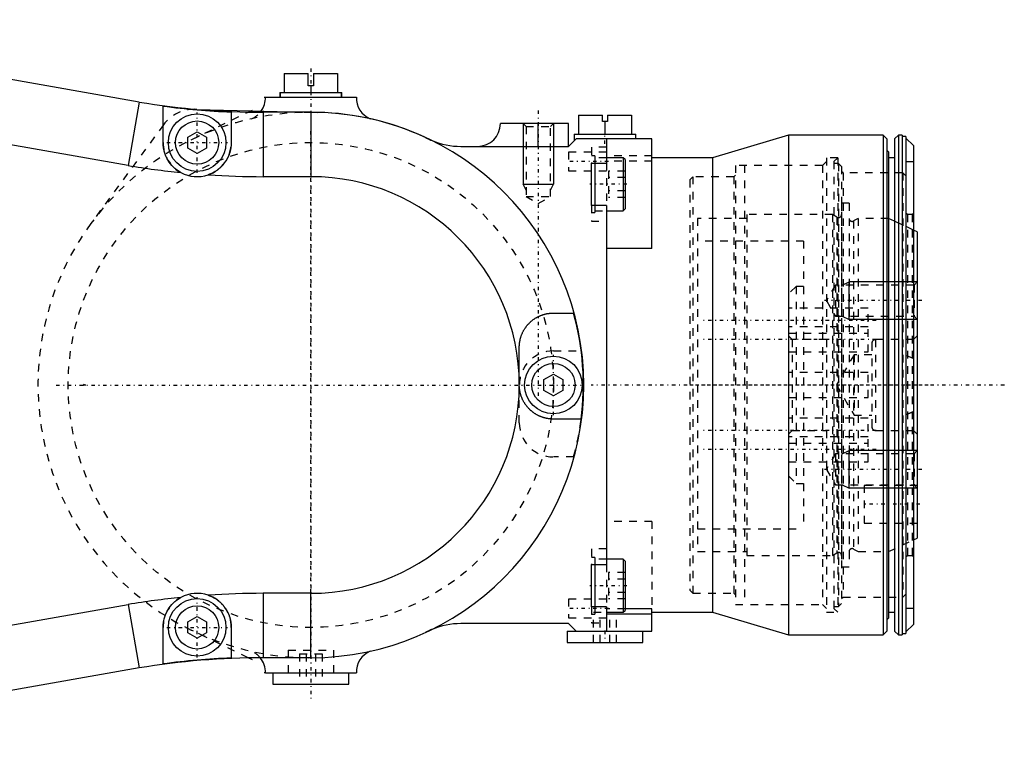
# Model space of a CAD drawing. Extents: x -152 to 484, y -5 to 754.
# Tile 13 of 13: x 355 to 484, y 632 to 728. Entities that reach past the tile are written whole.
import ezdxf

# ---------------------------------------------------------------- set-up
doc = ezdxf.new("R2010")
doc.units = 0
doc.linetypes.add('CENTER', pattern=[1.5, 0.45, -0.5, 0.05, -0.5])
doc.linetypes.add('DASHED', pattern=[2, 1, -1])
for name, color, linetype in [('AM_0', 7, 'CONTINUOUS'), ('AM_10', 7, 'CONTINUOUS'), ('AM_3', 7, 'DASHED'), ('AM_7', 7, 'CENTER')]:
    doc.layers.add(name, color=color, linetype=linetype)

msp = doc.modelspace()

# ---------------------------------------------------------------- linework, layer by layer
at = {"layer": 'AM_0', "color": 7, "linetype": 'CONTINUOUS'}
for p, q in [((370.35, 717.35), (308.21, 728.22)), ((389.5, 721.1), (389.5, 718.6)), ((389.5, 721.1), (392.65, 721.1)), ((392.65, 719.5), (392.65, 721.1)), ((393.35, 721.1), (396.5, 721.1)), ((393.35, 721.1), (393.35, 719.5)), ((396.5, 721.1), (396.5, 718.6)), ((368.92, 708.97), (306.59, 719.88)), ((388.9, 718.6), (388.9, 718)), ((388.9, 718.6), (397.1, 718.6)), ((393.35, 719.5), (392.65, 719.5)), ((393, 719.5), (393, 718.6)), ((397.1, 718), (397.1, 718.6)), ((370.35, 717.35), (368.92, 708.97)), ((386.83, 718), (387, 718)), ((387, 718), (399, 718)), ((373.5, 712), (373.5, 716.82)), ((377.96, 716.38), (393.89, 715.99)), ((382.5, 716.03), (382.5, 712)), ((385.11, 716.21), (385.31, 716.3)), ((393, 716), (386.7, 716)), ((386.7, 716), (386.7, 707.5)), ((393, 716), (393, 707.5)), ((427, 714.5), (418, 714.5)), ((423, 711.5), (423, 714.5)), ((427, 711.5), (427, 714.5)), ((428.3, 715.6), (428.3, 713.1)), ((428.3, 715.6), (431.45, 715.6)), ((431.45, 714.8), (431.45, 715.6)), ((432.15, 714.8), (431.45, 714.8)), ((431.8, 714.8), (431.8, 713.1)), ((432.15, 715.6), (435.3, 715.6)), ((432.15, 715.6), (432.15, 714.8)), ((435.3, 715.6), (435.3, 713.1)), ((376.75, 712.72), (378, 713.44)), ((378, 713.44), (379.25, 712.72)), ((427.75, 713.1), (427.75, 712.25)), ((427.75, 713.1), (435.85, 713.1)), ((435.85, 712.5), (435.85, 713.1)), ((376.75, 711.28), (376.75, 712.72)), ((379.25, 712.72), (379.25, 711.28)), ((427, 711.5), (428, 712.5)), ((438, 712.5), (428, 712.5)), ((432, 712.5), (432, 709.3)), ((438, 698), (438, 712.5)), ((456, 713), (446, 710)), ((468.5, 713), (456, 713)), ((456, 713), (456, 647)), ((469, 712.5), (468.5, 713)), ((468.5, 713), (468.5, 647)), ((469, 712.5), (469, 647.5)), ((470.5, 713), (470, 712.5)), ((470, 712.5), (470, 647.5)), ((471, 713), (470.5, 713)), ((470.5, 713), (470.5, 647)), ((471, 713), (471, 647)), ((471.5, 712.8), (471, 712.8)), ((471.5, 712.8), (471.5, 647.2)), ((472.5, 711.6), (471.5, 712.57)), ((378, 710.56), (376.75, 711.28)), ((379.25, 711.28), (378, 710.56)), ((412.8, 711.5), (427, 711.5)), ((469.2, 710.8), (469, 711)), ((469.2, 710.8), (469.2, 649.2)), ((472.5, 711.6), (472.5, 648.4)), ((430, 709.3), (432, 709.3)), ((430, 703.7), (430, 709.3)), ((430.45, 709.3), (430.45, 703.7)), ((434.2, 710), (432, 710)), ((434.45, 709.75), (434.2, 710)), ((434.2, 710), (434.2, 703)), ((434.45, 709.75), (434.45, 703.25)), ((446, 710), (438, 710)), ((446, 710), (446, 650)), ((470, 710), (469.2, 710)), ((393, 707.5), (386.7, 707.5)), ((432, 703.7), (430, 703.7)), ((432, 703.7), (432, 656.3)), ((432, 703), (434.2, 703)), ((434.2, 703), (434.45, 703.25)), ((471, 701.15), (469.99, 701.63)), ((473, 700.2), (472.5, 700.44)), ((473, 700.2), (473, 659.8)), ((438, 698), (432, 698)), ((425, 689.5), (427.66, 689.5)), ((472.99, 688.64), (473, 688.64)), ((420.5, 680), (420.5, 685)), ((423.75, 680.72), (425, 681.44)), ((423.75, 679.28), (423.75, 680.72)), ((425, 681.44), (426.25, 680.72)), ((426.25, 680.72), (426.25, 679.28)), ((363.31, 680), (363, 680.05)), ((363, 680.05), (363, 679.95)), ((363.31, 680), (363, 679.95)), ((425, 678.56), (423.75, 679.28)), ((426.25, 679.28), (425, 678.56)), ((428.66, 675.5), (425, 675.5)), ((473, 671.36), (472.99, 671.36)), ((472.5, 659.56), (473, 659.8)), ((430, 650.7), (430, 656.3)), ((430, 656.3), (432, 656.3)), ((430.45, 656.3), (430.45, 650.7)), ((434.2, 657), (432, 657)), ((434.45, 656.75), (434.2, 657)), ((434.2, 657), (434.2, 650)), ((434.45, 656.75), (434.45, 650.25)), ((393, 652.5), (386.7, 652.5)), ((386.7, 652.5), (386.7, 644)), ((393, 644), (393, 652.5)), ((306.59, 640.12), (368.92, 651.03)), ((368.92, 651.03), (370.35, 642.65)), ((376.75, 648.72), (378, 649.44)), ((378, 649.44), (379.25, 648.72)), ((432, 650.7), (430, 650.7)), ((432, 650.7), (432, 647.5)), ((432, 650), (434.2, 650)), ((438, 649.76), (432, 649.76)), ((434.2, 650), (434.45, 650.25)), ((438, 650.47), (434.45, 650.47)), ((438, 647.5), (438, 650.47)), ((438, 650), (446, 650)), ((446, 650), (456, 647)), ((469.2, 650), (470, 650)), ((376.75, 647.28), (376.75, 648.72)), ((379.25, 648.72), (379.25, 647.28)), ((427, 648.5), (412.8, 648.5)), ((428, 647.5), (427, 648.5)), ((469, 649), (469.2, 649.2)), ((471.5, 647.43), (472.5, 648.4)), ((373.5, 643.18), (373.5, 648)), ((378, 646.56), (376.75, 647.28)), ((379.25, 647.28), (378, 646.56)), ((382.5, 648), (382.5, 643.97)), ((426.8, 647.5), (426.8, 646)), ((426.8, 647.5), (438, 647.5)), ((436.8, 646), (436.8, 647.5)), ((456, 647), (468.5, 647)), ((468.5, 647), (469, 647.5)), ((470, 647.5), (470.5, 647)), ((470.5, 647), (471, 647)), ((471, 647.2), (471.5, 647.2)), ((426.8, 646), (436.8, 646)), ((385.31, 643.7), (384.73, 643.98)), ((393, 644), (386.7, 644)), ((370.35, 642.65), (308.21, 631.78)), ((387, 642), (386.83, 642)), ((387, 642), (399, 642)), ((388, 642), (388, 640.5)), ((398, 640.5), (398, 642)), ((388, 640.5), (398, 640.5))]:
    msp.add_line(p, q, dxfattribs=at)
for points in [[(375.86, 708.04, 0), (375.74, 708.11, 0), (375.5, 708.26, 0), (375.28, 708.42, 0), (375.17, 708.5, 0), (375.07, 708.59, 0), (374.86, 708.77, 0), (374.67, 708.97, 0), (374.49, 709.18, 0), (374.33, 709.4, 0), (374.18, 709.63, 0), (374.11, 709.74, 0), (374.04, 709.86, 0), (373.92, 710.1, 0), (373.81, 710.35, 0), (373.72, 710.6, 0), (373.65, 710.85, 0), (373.59, 711.11, 0), (373.56, 711.24, 0), (373.54, 711.37, 0), (373.52, 711.62, 0), (373.5, 711.87, 0), (373.5, 712, 0)], [(382.5, 712, 0), (382.5, 711.86, 0), (382.48, 711.58, 0), (382.46, 711.41, 0), (382.45, 711.36, 0), (382.45, 711.32, 0), (382.44, 711.29, 0), (382.44, 711.27, 0), (382.43, 711.22, 0), (382.42, 711.17, 0), (382.42, 711.15, 0), (382.41, 711.12, 0), (382.4, 711.08, 0), (382.39, 711.03, 0), (382.39, 711, 0), (382.38, 710.98, 0), (382.37, 710.93, 0), (382.36, 710.88, 0), (382.35, 710.83, 0), (382.33, 710.79, 0), (382.32, 710.74, 0), (382.31, 710.71, 0), (382.3, 710.69, 0), (382.29, 710.64, 0), (382.27, 710.59, 0), (382.26, 710.55, 0), (382.24, 710.5, 0), (382.22, 710.45, 0), (382.22, 710.43, 0), (382.21, 710.4, 0), (382.19, 710.35, 0), (382.17, 710.31, 0), (382.15, 710.26, 0), (382.13, 710.21, 0), (382.11, 710.16, 0), (382.1, 710.14, 0), (382.09, 710.12, 0), (382.07, 710.07, 0), (382.04, 710.02, 0), (382.02, 709.98, 0), (382, 709.93, 0), (381.97, 709.88, 0), (381.96, 709.86, 0), (381.95, 709.84, 0), (381.92, 709.79, 0), (381.9, 709.75, 0), (381.87, 709.7, 0), (381.84, 709.66, 0), (381.82, 709.61, 0), (381.8, 709.59, 0), (381.79, 709.57, 0), (381.76, 709.53, 0), (381.73, 709.48, 0), (381.71, 709.46, 0), (381.7, 709.44, 0), (381.67, 709.4, 0), (381.64, 709.35, 0), (381.62, 709.33, 0), (381.61, 709.31, 0), (381.58, 709.27, 0), (381.54, 709.23, 0), (381.51, 709.19, 0), (381.48, 709.14, 0), (381.44, 709.1, 0), (381.43, 709.08, 0), (381.41, 709.06, 0), (381.37, 709.02, 0), (381.34, 708.98, 0), (381.3, 708.94, 0), (381.27, 708.91, 0), (381.23, 708.87, 0), (381.21, 708.85, 0), (381.19, 708.83, 0), (381.15, 708.79, 0), (381.12, 708.75, 0), (381.08, 708.72, 0), (381.04, 708.68, 0), (381, 708.64, 0), (380.98, 708.63, 0), (380.96, 708.61, 0), (380.92, 708.57, 0), (380.88, 708.54, 0), (380.83, 708.51, 0), (380.79, 708.47, 0), (380.75, 708.44, 0), (380.73, 708.42, 0), (380.71, 708.41, 0), (380.67, 708.37, 0), (380.62, 708.34, 0), (380.58, 708.31, 0), (380.53, 708.28, 0), (380.49, 708.25, 0), (380.47, 708.24, 0), (380.45, 708.22, 0), (380.4, 708.19, 0), (380.35, 708.17, 0), (380.33, 708.15, 0), (380.31, 708.14, 0), (380.26, 708.11, 0), (380.22, 708.08, 0), (380.19, 708.07, 0), (380.17, 708.06, 0), (380.12, 708.03, 0), (380.07, 708.01, 0), (380.03, 707.98, 0), (379.98, 707.96, 0), (379.93, 707.93, 0), (379.91, 707.92, 0), (379.88, 707.91, 0), (379.83, 707.89, 0), (379.78, 707.87, 0), (379.73, 707.85, 0), (379.68, 707.83, 0), (379.63, 707.81, 0), (379.61, 707.8, 0), (379.58, 707.79, 0), (379.53, 707.77, 0), (379.48, 707.75, 0), (379.46, 707.74, 0)], [(420.5, 685, 0), (420.5, 685.04, 0), (420.5, 685.11, 0), (420.5, 685.18, 0), (420.51, 685.21, 0), (420.51, 685.25, 0), (420.51, 685.32, 0), (420.52, 685.39, 0), (420.52, 685.46, 0), (420.53, 685.53, 0), (420.54, 685.6, 0), (420.55, 685.64, 0), (420.55, 685.67, 0), (420.56, 685.74, 0), (420.57, 685.81, 0), (420.59, 685.88, 0), (420.6, 685.95, 0), (420.62, 686.02, 0), (420.63, 686.05, 0), (420.63, 686.09, 0), (420.65, 686.16, 0), (420.67, 686.23, 0), (420.68, 686.26, 0), (420.69, 686.29, 0), (420.71, 686.36, 0), (420.73, 686.43, 0), (420.74, 686.46, 0), (420.76, 686.49, 0), (420.78, 686.56, 0), (420.8, 686.63, 0), (420.83, 686.69, 0), (420.86, 686.76, 0), (420.89, 686.82, 0), (420.9, 686.85, 0), (420.91, 686.89, 0), (420.94, 686.95, 0), (420.98, 687.01, 0), (421.01, 687.08, 0), (421.04, 687.14, 0), (421.07, 687.2, 0), (421.09, 687.23, 0), (421.11, 687.26, 0), (421.15, 687.32, 0), (421.18, 687.38, 0), (421.22, 687.44, 0), (421.26, 687.5, 0), (421.3, 687.56, 0), (421.32, 687.59, 0), (421.34, 687.61, 0), (421.38, 687.67, 0), (421.42, 687.73, 0), (421.46, 687.78, 0), (421.51, 687.84, 0), (421.55, 687.89, 0), (421.57, 687.91, 0), (421.59, 687.94, 0), (421.64, 687.99, 0), (421.69, 688.04, 0), (421.73, 688.09, 0), (421.78, 688.14, 0), (421.83, 688.19, 0), (421.85, 688.22, 0), (421.88, 688.24, 0), (421.93, 688.29, 0), (421.98, 688.33, 0), (422, 688.36, 0), (422.03, 688.38, 0), (422.08, 688.42, 0), (422.13, 688.47, 0), (422.16, 688.49, 0), (422.18, 688.51, 0), (422.23, 688.55, 0), (422.29, 688.59, 0), (422.34, 688.63, 0), (422.4, 688.67, 0), (422.45, 688.71, 0), (422.48, 688.73, 0), (422.5, 688.74, 0), (422.56, 688.78, 0), (422.61, 688.82, 0), (422.67, 688.85, 0), (422.73, 688.88, 0), (422.78, 688.92, 0), (422.81, 688.93, 0), (422.84, 688.95, 0), (422.9, 688.98, 0), (422.95, 689.01, 0), (423.01, 689.04, 0), (423.07, 689.06, 0), (423.12, 689.09, 0), (423.15, 689.1, 0), (423.18, 689.12, 0), (423.24, 689.14, 0), (423.3, 689.16, 0), (423.35, 689.19, 0), (423.41, 689.21, 0), (423.47, 689.23, 0), (423.5, 689.24, 0), (423.53, 689.25, 0), (423.58, 689.27, 0), (423.64, 689.29, 0), (423.7, 689.31, 0), (423.76, 689.32, 0), (423.81, 689.34, 0), (423.84, 689.35, 0), (423.87, 689.36, 0), (423.93, 689.37, 0), (423.98, 689.38, 0), (424.01, 689.39, 0), (424.04, 689.4, 0), (424.1, 689.41, 0), (424.15, 689.42, 0), (424.18, 689.42, 0), (424.21, 689.43, 0), (424.27, 689.44, 0), (424.32, 689.45, 0), (424.38, 689.46, 0), (424.43, 689.46, 0), (424.49, 689.47, 0), (424.52, 689.47, 0), (424.54, 689.48, 0), (424.6, 689.48, 0), (424.65, 689.49, 0), (424.84, 689.5, 0), (425, 689.5, 0)], [(471.5, 683.89, 0), (471.67, 683.85, 0), (472, 683.74, 0), (472.34, 683.6, 0), (472.5, 683.52, 0)], [(425, 675.5, 0), (424.97, 675.5, 0), (424.91, 675.5, 0), (424.86, 675.5, 0), (424.83, 675.5, 0), (424.8, 675.5, 0), (424.74, 675.51, 0), (424.69, 675.51, 0), (424.63, 675.52, 0), (424.57, 675.52, 0), (424.51, 675.53, 0), (424.48, 675.53, 0), (424.45, 675.53, 0), (424.39, 675.54, 0), (424.33, 675.55, 0), (424.27, 675.56, 0), (424.22, 675.57, 0), (424.16, 675.58, 0), (424.13, 675.59, 0), (424.1, 675.59, 0), (424.04, 675.6, 0), (423.98, 675.62, 0), (423.95, 675.62, 0), (423.92, 675.63, 0), (423.86, 675.65, 0), (423.8, 675.66, 0), (423.77, 675.67, 0), (423.74, 675.68, 0), (423.68, 675.7, 0), (423.62, 675.72, 0), (423.56, 675.74, 0), (423.5, 675.76, 0), (423.44, 675.78, 0), (423.41, 675.79, 0), (423.38, 675.8, 0), (423.32, 675.82, 0), (423.26, 675.85, 0), (423.2, 675.87, 0), (423.15, 675.9, 0), (423.09, 675.93, 0), (423.06, 675.94, 0), (423.03, 675.95, 0), (422.97, 675.98, 0), (422.91, 676.01, 0), (422.86, 676.04, 0), (422.8, 676.08, 0), (422.74, 676.11, 0), (422.71, 676.12, 0), (422.68, 676.14, 0), (422.63, 676.18, 0), (422.57, 676.21, 0), (422.52, 676.25, 0), (422.46, 676.28, 0), (422.41, 676.32, 0), (422.38, 676.34, 0), (422.35, 676.36, 0), (422.3, 676.4, 0), (422.25, 676.44, 0), (422.2, 676.48, 0), (422.14, 676.52, 0), (422.09, 676.57, 0), (422.07, 676.59, 0), (422.04, 676.61, 0), (421.99, 676.65, 0), (421.94, 676.7, 0), (421.92, 676.72, 0), (421.89, 676.74, 0), (421.84, 676.79, 0), (421.8, 676.84, 0), (421.77, 676.86, 0), (421.75, 676.89, 0), (421.7, 676.94, 0), (421.66, 676.99, 0), (421.61, 677.04, 0), (421.57, 677.09, 0), (421.52, 677.14, 0), (421.5, 677.17, 0), (421.48, 677.19, 0), (421.44, 677.25, 0), (421.4, 677.3, 0), (421.36, 677.36, 0), (421.32, 677.41, 0), (421.28, 677.47, 0), (421.26, 677.49, 0), (421.24, 677.52, 0), (421.21, 677.58, 0), (421.17, 677.64, 0), (421.14, 677.69, 0), (421.1, 677.75, 0), (421.07, 677.81, 0), (421.05, 677.84, 0), (421.03, 677.87, 0), (421, 677.93, 0), (420.97, 677.99, 0), (420.94, 678.05, 0), (420.91, 678.12, 0), (420.89, 678.18, 0), (420.87, 678.21, 0), (420.86, 678.24, 0), (420.83, 678.3, 0), (420.81, 678.37, 0), (420.78, 678.43, 0), (420.76, 678.5, 0), (420.74, 678.56, 0), (420.73, 678.59, 0), (420.72, 678.62, 0), (420.7, 678.69, 0), (420.68, 678.75, 0), (420.67, 678.79, 0), (420.66, 678.82, 0), (420.64, 678.89, 0), (420.62, 678.95, 0), (420.62, 678.99, 0), (420.61, 679.02, 0), (420.59, 679.09, 0), (420.58, 679.15, 0), (420.57, 679.22, 0), (420.56, 679.29, 0), (420.55, 679.35, 0), (420.54, 679.39, 0), (420.54, 679.42, 0), (420.53, 679.49, 0), (420.52, 679.56, 0), (420.52, 679.62, 0), (420.51, 679.69, 0), (420.51, 679.76, 0), (420.5, 679.79, 0), (420.5, 679.83, 0), (420.5, 679.9, 0), (420.5, 679.97, 0), (420.5, 680, 0)], [(472.5, 676.48, 0), (472.34, 676.4, 0), (472, 676.26, 0), (471.67, 676.15, 0), (471.5, 676.11, 0)], [(379.46, 652.26, 0), (379.48, 652.25, 0), (379.53, 652.23, 0), (379.58, 652.21, 0), (379.61, 652.2, 0), (379.63, 652.19, 0), (379.68, 652.17, 0), (379.73, 652.15, 0), (379.78, 652.13, 0), (379.83, 652.11, 0), (379.88, 652.09, 0), (379.9, 652.08, 0), (379.93, 652.07, 0), (379.98, 652.04, 0), (380.03, 652.02, 0), (380.07, 651.99, 0), (380.12, 651.97, 0), (380.17, 651.94, 0), (380.19, 651.93, 0), (380.22, 651.92, 0), (380.26, 651.89, 0), (380.31, 651.86, 0), (380.33, 651.85, 0), (380.35, 651.84, 0), (380.4, 651.81, 0), (380.45, 651.78, 0), (380.47, 651.76, 0), (380.49, 651.75, 0), (380.53, 651.72, 0), (380.58, 651.69, 0), (380.62, 651.66, 0), (380.67, 651.63, 0), (380.71, 651.59, 0), (380.73, 651.58, 0), (380.75, 651.56, 0), (380.79, 651.53, 0), (380.84, 651.49, 0), (380.88, 651.46, 0), (380.92, 651.43, 0), (380.96, 651.39, 0), (380.98, 651.37, 0), (381, 651.36, 0), (381.04, 651.32, 0), (381.08, 651.28, 0), (381.12, 651.25, 0), (381.15, 651.21, 0), (381.19, 651.17, 0), (381.21, 651.15, 0), (381.23, 651.13, 0), (381.27, 651.09, 0), (381.3, 651.06, 0), (381.34, 651.02, 0), (381.37, 650.98, 0), (381.41, 650.94, 0), (381.43, 650.92, 0), (381.44, 650.9, 0), (381.48, 650.85, 0), (381.51, 650.81, 0), (381.54, 650.77, 0), (381.58, 650.73, 0), (381.61, 650.69, 0), (381.62, 650.67, 0), (381.64, 650.65, 0), (381.67, 650.6, 0), (381.7, 650.56, 0), (381.72, 650.54, 0), (381.73, 650.52, 0), (381.76, 650.47, 0), (381.79, 650.43, 0), (381.8, 650.41, 0), (381.82, 650.38, 0), (381.84, 650.34, 0), (381.87, 650.3, 0), (381.9, 650.25, 0), (381.92, 650.21, 0), (381.95, 650.16, 0), (381.96, 650.14, 0), (381.97, 650.11, 0), (382, 650.07, 0), (382.02, 650.02, 0), (382.04, 649.98, 0), (382.07, 649.93, 0), (382.09, 649.88, 0), (382.1, 649.86, 0), (382.11, 649.84, 0), (382.13, 649.79, 0), (382.15, 649.74, 0), (382.17, 649.69, 0), (382.19, 649.65, 0), (382.21, 649.6, 0), (382.22, 649.57, 0), (382.22, 649.55, 0), (382.24, 649.5, 0), (382.26, 649.45, 0), (382.27, 649.41, 0), (382.29, 649.36, 0), (382.3, 649.31, 0), (382.31, 649.29, 0), (382.32, 649.26, 0), (382.33, 649.21, 0), (382.35, 649.17, 0), (382.36, 649.12, 0), (382.37, 649.07, 0), (382.38, 649.02, 0), (382.39, 649, 0), (382.39, 648.97, 0), (382.4, 648.92, 0), (382.41, 648.88, 0), (382.42, 648.85, 0), (382.42, 648.83, 0), (382.43, 648.78, 0), (382.44, 648.73, 0), (382.44, 648.71, 0), (382.45, 648.68, 0), (382.45, 648.64, 0), (382.46, 648.59, 0), (382.48, 648.42, 0), (382.5, 648.14, 0), (382.5, 648, 0)], [(373.5, 648, 0), (373.5, 648.13, 0), (373.52, 648.38, 0), (373.54, 648.63, 0), (373.57, 648.76, 0), (373.59, 648.89, 0), (373.65, 649.15, 0), (373.72, 649.4, 0), (373.81, 649.65, 0), (373.92, 649.9, 0), (374.04, 650.14, 0), (374.11, 650.26, 0), (374.18, 650.37, 0), (374.33, 650.6, 0), (374.49, 650.82, 0), (374.67, 651.03, 0), (374.86, 651.23, 0), (375.06, 651.41, 0), (375.17, 651.5, 0), (375.28, 651.58, 0), (375.5, 651.74, 0), (375.74, 651.89, 0), (375.86, 651.96, 0)]]:
    msp.add_polyline3d(points, dxfattribs=at)
for centre, radius in [((378, 712), 3.8), ((378, 712), 2.85), ((425, 680), 3.8), ((425, 680), 2.85), ((378, 648), 3.8), ((378, 648), 2.85)]:
    msp.add_circle(centre, radius, dxfattribs=at)
for centre, radius, start, end in [((386.7, 816), 100, 260.5886, 270), ((384, 717.9), 3, 324.8457, 1.9102), ((402, 717.9), 3, 178.0898, 246.982), ((386.7, 816), 100.06, 262.4193, 267.5943), ((393, 680), 36, 270, 90), ((393, 680), 36, 65.3521, 88.5854), ((415, 714.5), 3, 270, 0), ((412.8, 721.5), 10, 247.5851, 270), ((386.7, 816), 108.5, 260.5679, 264.2644), ((378, 712), 4.5, 241.557, 288.8792), ((386.7, 816), 108.5, 266.1718, 270), ((393, 680), 27.5, 270, 90), ((393, 680), 35.94, 352.8074, 15.3267), ((378, 648), 4.5, 71.1208, 118.443), ((386.7, 544), 108.5, 90, 93.8282), ((386.7, 544), 108.5, 95.7356, 99.4321), ((412.8, 638.5), 10, 90, 112.4149), ((402, 642.1), 3, 113.018, 181.9102), ((386.7, 544), 100, 90, 99.4114), ((386.7, 544), 100.06, 92.4057, 97.5807), ((384, 642.1), 3, 358.0898, 39.2789)]:
    msp.add_arc(centre, radius, start, end, dxfattribs=at)
at = {"layer": 'AM_10', "color": 7, "linetype": 'CONTINUOUS'}
for p, q in [((421, 714.5), (421, 706.5)), ((425, 714.5), (425, 706.5)), ((421.38, 705.7), (421, 706.5)), ((421, 706.5), (425, 706.5)), ((424.62, 705.7), (425, 706.5)), ((463.1, 693.2), (464, 693.64)), ((464, 688.64), (464, 693.64)), ((473, 693.64), (464, 693.64)), ((463.1, 689.07), (464, 688.64)), ((473, 688.64), (464, 688.64)), ((463.1, 670.93), (464, 671.36)), ((464, 666.36), (464, 671.36)), ((473, 671.36), (464, 671.36)), ((463.1, 666.8), (464, 666.36)), ((473, 666.36), (464, 666.36))]:
    msp.add_line(p, q, dxfattribs=at)
at = {"layer": 'AM_3', "color": 6, "linetype": 'DASHED'}
for p, q in [((388.95, 718.6), (388.95, 718)), ((397.05, 718), (397.05, 718.6)), ((377.22, 712.36), (385.11, 716.21)), ((377.96, 716.38), (377.71, 716.39)), ((421, 714.5), (421.38, 714.12)), ((424.62, 714.12), (425, 714.5)), ((373.56, 714.35), (363.98, 701.31)), ((421.38, 714.12), (421.38, 704.9)), ((421.38, 714.12), (424.62, 714.12)), ((424.62, 704.9), (424.62, 714.12)), ((432, 710.75), (427, 710.75)), ((427, 710.75), (427, 708.25)), ((432, 711.38), (430, 711.38)), ((430, 711.38), (430, 709.3)), ((430.45, 710.25), (430, 710.25)), ((430.45, 710.25), (430.45, 709.3)), ((432, 710), (430.45, 710)), ((438, 710.24), (432, 710.24)), ((438, 709.53), (432, 709.53)), ((432, 709.3), (432, 703.7)), ((461, 709.49), (460.5, 708.99)), ((462.5, 709.99), (461, 709.99)), ((461, 709.99), (461, 650.01)), ((462.5, 709.99), (462, 709.49)), ((462, 709.49), (462, 650.51)), ((462.6, 709.24), (462, 709.24)), ((462.5, 709.99), (462.5, 650.01)), ((463, 708.84), (462.6, 709.24)), ((462.6, 709.24), (462.6, 650.76)), ((471.5, 709.5), (472.5, 709.5)), ((427, 708.25), (432, 708.25)), ((432.25, 708.23), (432.25, 704.77)), ((434.45, 708.23), (432.25, 708.23)), ((460.5, 708.99), (449, 708.99)), ((449, 708.99), (449, 651.01)), ((450.2, 708.99), (450.2, 651.01)), ((460.5, 708.99), (460.5, 651.01)), ((463, 708.84), (463, 651.16)), ((463.2, 707.99), (463, 708.19)), ((471.1, 707.99), (463.2, 707.99)), ((463.2, 707.99), (463.2, 652.01)), ((471.5, 707.59), (471.1, 707.99)), ((471.1, 707.99), (471.1, 652.01)), ((434.45, 707.37), (432.25, 707.37)), ((443.4, 707.49), (443, 707.09)), ((443, 707.09), (443, 652.91)), ((448.8, 707.49), (443.4, 707.49)), ((443.4, 707.49), (443.4, 652.51)), ((449, 707.69), (448.8, 707.49)), ((448.8, 707.49), (448.8, 652.51)), ((471.5, 707.59), (471.5, 652.41)), ((434.45, 705.63), (432.25, 705.63)), ((421.38, 704.9), (423, 703.96)), ((421.38, 704.9), (424.62, 704.9)), ((423, 703.96), (424.62, 704.9)), ((434.45, 704.77), (432.25, 704.77)), ((464, 704), (463, 704)), ((463, 704), (463, 656)), ((464, 704), (464, 656)), ((430, 703.7), (430, 701.62)), ((430, 702.75), (430.45, 702.75)), ((430.45, 703.7), (430.45, 702.75)), ((430.45, 703), (432, 703)), ((471.7, 702.49), (471.5, 702.69)), ((472.5, 702.69), (472.3, 702.49)), ((472.5, 702.69), (472.5, 657.31)), ((430, 701.62), (432, 701.62)), ((450.5, 702), (444, 702)), ((444, 702), (444, 658)), ((461.8, 702.5), (450.5, 702.5)), ((450.5, 702.5), (450.5, 657.5)), ((462.4, 702.15), (461.8, 702.5)), ((461.8, 702.5), (461.8, 657.5)), ((462.4, 702.15), (462.4, 657.85)), ((465.2, 702), (464.6, 701.65)), ((464.6, 701.65), (464.6, 658.35)), ((469.2, 702), (465.2, 702)), ((465.2, 702), (465.2, 658)), ((469.99, 701.63), (469.2, 702)), ((472.3, 702.49), (471.7, 702.49)), ((471.7, 702.49), (471.7, 657.51)), ((472.3, 702.49), (472.3, 657.51)), ((472.5, 700.44), (471, 701.15)), ((458, 699), (444, 699)), ((458, 699), (458, 661)), ((473, 693.64), (472.57, 693.2)), ((457, 693), (456, 692)), ((458, 693), (457, 693)), ((457, 693), (457, 667)), ((462.2, 693.2), (461.01, 691.14)), ((472.57, 693.2), (462.2, 693.2)), ((462.2, 693.2), (462.2, 689.07)), ((472.57, 693.2), (472.57, 689.07)), ((461.01, 691.14), (462.2, 689.07)), ((466.5, 690.15), (456, 690.15)), ((466.5, 684.36), (466.5, 690.15)), ((462.2, 689.07), (472.57, 689.07)), ((472.57, 689.07), (472.99, 688.64)), ((466.5, 687.66), (456, 687.66)), ((456, 686.85), (466.5, 686.85)), ((456.5, 686), (456, 686.5)), ((461, 686), (456.5, 686)), ((456.5, 686), (456.5, 674)), ((461, 686), (461, 674)), ((472.5, 686), (467.5, 686)), ((467.5, 686), (467.5, 674)), ((473, 686.5), (472.5, 686)), ((425, 684.5), (428.66, 684.5)), ((467, 685.5), (467, 674.5)), ((456, 684.36), (466.5, 684.36)), ((464.65, 684), (462.34, 680)), ((467, 684), (464.65, 684)), ((464.65, 684), (464.65, 676)), ((466.5, 681.65), (456, 681.65)), ((466.5, 678.35), (466.5, 681.65)), ((420.5, 675), (420.5, 680)), ((462.34, 680), (464.65, 676)), ((456, 678.35), (466.5, 678.35)), ((466.5, 675.64), (456, 675.64)), ((464.65, 676), (467, 676)), ((466.5, 669.85), (466.5, 675.64)), ((456, 673.5), (456.5, 674)), ((466.5, 673.15), (456, 673.15)), ((456.5, 674), (461, 674)), ((467.5, 674), (472.5, 674)), ((472.5, 674), (473, 673.5)), ((456, 672.34), (466.5, 672.34)), ((427.66, 670.5), (425, 670.5)), ((462.2, 670.93), (461.01, 668.86)), ((472.57, 670.93), (462.2, 670.93)), ((462.2, 670.93), (462.2, 666.8)), ((472.99, 671.36), (472.57, 670.93)), ((472.57, 670.93), (472.57, 666.8)), ((456, 669.85), (466.5, 669.85)), ((456, 668), (457, 667)), ((461.01, 668.86), (462.2, 666.8)), ((457, 667), (458, 667)), ((462.2, 666.8), (472.57, 666.8)), ((473, 666.75), (466, 666.75)), ((466, 666.75), (466, 661.75)), ((472.57, 666.8), (473, 666.36)), ((438, 662), (432, 662)), ((438, 662), (438, 650.47)), ((466, 661.75), (473, 661.75)), ((444, 661), (458, 661)), ((469.2, 658), (472.5, 659.56)), ((432, 658.38), (430, 658.38)), ((430, 658.38), (430, 656.3)), ((430.45, 657.25), (430, 657.25)), ((430.45, 657.25), (430.45, 656.3)), ((444, 658), (450.5, 658)), ((450.5, 657.5), (461.8, 657.5)), ((461.8, 657.5), (462.4, 657.85)), ((464.6, 658.35), (465.2, 658)), ((465.2, 658), (469.2, 658)), ((471.5, 657.31), (471.7, 657.51)), ((471.7, 657.51), (472.3, 657.51)), ((472.3, 657.51), (472.5, 657.31)), ((432, 657), (430.45, 657)), ((432, 656.3), (432, 650.7)), ((463, 656), (464, 656)), ((432.25, 655.23), (432.25, 651.77)), ((434.45, 655.23), (432.25, 655.23)), ((434.45, 654.37), (432.25, 654.37)), ((434.45, 652.63), (432.25, 652.63)), ((443, 652.91), (443.4, 652.51)), ((443.4, 652.51), (448.8, 652.51)), ((448.8, 652.51), (449, 652.31)), ((471.1, 652.01), (471.5, 652.41)), ((432, 651.75), (427, 651.75)), ((427, 651.75), (427, 649.25)), ((434.45, 651.77), (432.25, 651.77)), ((449, 651.01), (460.5, 651.01)), ((460.5, 651.01), (461, 650.51)), ((462, 650.76), (462.6, 650.76)), ((462.6, 650.76), (463, 651.16)), ((463, 651.81), (463.2, 652.01)), ((463.2, 652.01), (471.1, 652.01)), ((430, 650.7), (430, 648.62)), ((430, 649.75), (430.45, 649.75)), ((430.3, 650), (432, 650)), ((430.3, 646), (430.3, 650)), ((430.45, 650.7), (430.45, 649.75)), ((431.18, 646), (431.18, 650)), ((434.45, 650.47), (432, 650.47)), ((432.42, 646), (432.42, 650)), ((433.3, 646), (433.3, 650)), ((461, 650.01), (462.5, 650.01)), ((462, 650.51), (462.5, 650.01)), ((472.5, 650.5), (471.5, 650.5)), ((427, 649.25), (432, 649.25)), ((430, 648.62), (432, 648.62)), ((384.73, 643.98), (377.22, 647.64)), ((390, 645), (396, 645)), ((390, 645), (390, 642)), ((391.5, 644.5), (394.5, 644.5)), ((391.5, 644.5), (391.5, 640.5)), ((392.38, 644.5), (392.38, 640.5)), ((393.62, 644.5), (393.62, 640.5)), ((394.5, 644.5), (394.5, 640.5)), ((396, 645), (396, 642))]:
    msp.add_line(p, q, dxfattribs=at)
msp.add_polyline3d([(471.5, 676.11, 0), (471.67, 676.15, 0), (472, 676.26, 0), (472.34, 676.4, 0), (472.5, 676.48, 0)], dxfattribs=at)
msp.add_circle((393, 680), 32, dxfattribs=at)
for centre, radius, start, end in [((393, 680), 36, 88.5854, 143.7094), ((377.59, 711.39), 5, 88.5854, 143.7094), ((384, 717.9), 3, 293.018, 324.8457), ((378, 712), 4.5, 180, 241.557), ((378, 712), 4.5, 288.8792, 0), ((412.8, 721.5), 10, 241.4025, 247.5851), ((462.6, 702.5), 0.4, 240, 0), ((464.4, 702), 0.4, 180, 300), ((393, 680), 36, 143.7094, 270), ((467.5, 685.5), 0.5, 90, 180), ((425, 680), 4.5, 90, 180), ((393, 680), 35.94, 344.6733, 352.8074), ((425, 675), 4.5, 180, 270), ((467.5, 674.5), 0.5, 180, 270), ((462.6, 657.5), 0.4, 0, 120), ((464.4, 658), 0.4, 60, 180), ((378, 648), 4.5, 0, 71.1208), ((378, 648), 4.5, 118.443, 180), ((412.8, 638.5), 10, 112.4149, 118.5975), ((384, 642.1), 3, 39.2789, 66.982), ((386.7, 544), 100, 90, 91.1276)]:
    msp.add_arc(centre, radius, start, end, dxfattribs=at)
at = {"layer": 'AM_7', "color": 4, "linetype": 'CENTER'}
for p, q in [((393, 721.8), (393, 638.2)), ((378, 708.01), (378, 715.99)), ((423, 716.23), (423, 678.27)), ((393, 646.4), (393, 713.6)), ((431.8, 711.84), (431.8, 713.16)), ((374.01, 712), (381.99, 712)), ((432.25, 709.5), (426.75, 709.5)), ((434.67, 706.5), (429.78, 706.5)), ((473.6, 691.14), (460.41, 691.14)), ((467.55, 688.5), (444.45, 688.5)), ((467.55, 686.01), (444.45, 686.01)), ((425, 676.01), (425, 683.99)), ((359.4, 680), (428.99, 680)), ((484.48, 680), (429.98, 680)), ((474.45, 680), (442.55, 680)), ((467.55, 673.99), (444.45, 673.99)), ((467.55, 671.5), (444.45, 671.5)), ((473.6, 668.86), (460.41, 668.86)), ((473.35, 664.25), (465.65, 664.25)), ((434.67, 653.5), (429.78, 653.5)), ((378, 644.01), (378, 651.99)), ((432.25, 650.5), (426.75, 650.5)), ((374.01, 648), (381.99, 648)), ((431.8, 647.58), (431.8, 645.92))]:
    msp.add_line(p, q, dxfattribs=at)

doc.saveas('drawing.dxf')
